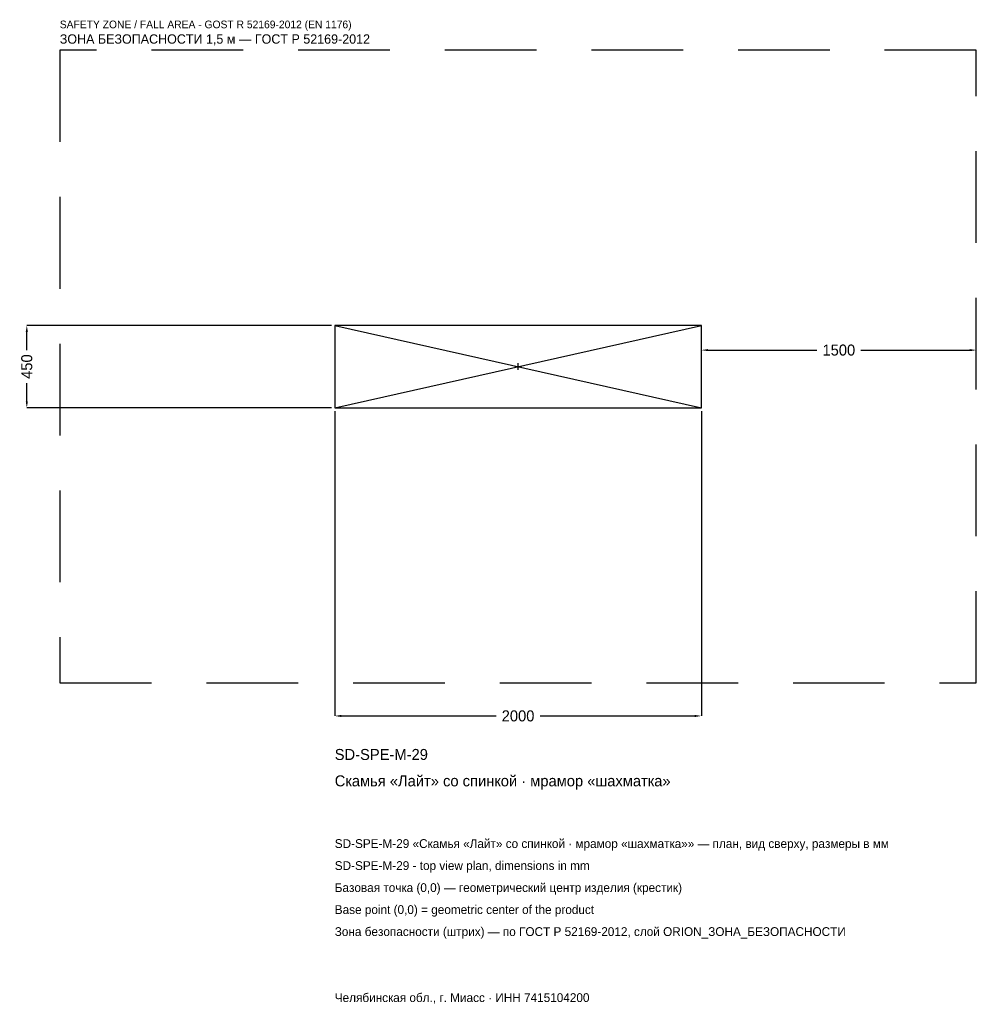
# Model space of a CAD drawing. Header units: metres. Extents: x -2719 to 2500, y -3477 to 1892.
import ezdxf

# ---------------------------------------------------------------- set-up
doc = ezdxf.new("R2010")
doc.units = ezdxf.units.M
doc.linetypes.add('DASHED', pattern=[800, 500, -300])
for name, color, linetype in [('ЗСК_ДАННЫЕ', 3, 'Continuous'), ('ЗСК_ЗОНА_БЕЗОПАСНОСТИ', 1, 'Continuous'), ('ЗСК_КОНТУР', 7, 'Continuous'), ('ЗСК_РАЗМЕРЫ', 8, 'Continuous')]:
    doc.layers.add(name, color=color, linetype=linetype)
doc.dimstyles.new('ORION', dxfattribs={"dimtxt": 60, "dimasz": 36, "dimexe": 1.25, "dimexo": 18, "dimtad": 1, "dimdec": 0, "dimcen": 2.5, "dimazin": 3, "dimtfac": 1, "dimtmove": 0, "dimatfit": 3})

# ---------------------------------------------------------------- blocks, each defined once
blk = doc.blocks.new('_CLOSEDFILLED')
at = {"color": 0, "linetype": 'BYBLOCK'}
blk.add_solid([(-1, 0.16), (0, 0), (-1, -0.16)], dxfattribs=at)
blk = doc.blocks.new('*D1')
for p, q in [((-1000, -243), (-1000, -1905)), ((1000, -243), (1000, -1905)), ((-964, -1905), (-120, -1905)), ((120, -1905), (964, -1905))]:
    blk.add_line(p, q)
at = {"layer": 'Defpoints'}
for p in [(-1000, -225), (1000, -225), (-1000, -1905)]:
    blk.add_point(p, dxfattribs=at)
at = {"layer": 'ЗСК_РАЗМЕРЫ', "xscale": 36, "yscale": 36, "rotation": 180}
blk.add_blockref('_CLOSEDFILLED', (-1000, -1905), dxfattribs=at)
at = {"layer": 'ЗСК_РАЗМЕРЫ', "xscale": 36, "yscale": 36}
blk.add_blockref('_CLOSEDFILLED', (1000, -1905), dxfattribs=at)
at = {"layer": 'ЗСК_РАЗМЕРЫ', "insert": (0, -1905), "char_height": 60, "attachment_point": 5}
blk.add_mtext('2000', dxfattribs=at)
blk = doc.blocks.new('*D2')
for p, q in [((-1018, 225), (-2680, 225)), ((-2680, 90), (-2680, 189)), ((-2680, -189), (-2680, -90)), ((-1018, -225), (-2680, -225))]:
    blk.add_line(p, q)
at = {"layer": 'Defpoints'}
for p in [(-1000, 225), (-2680, -225), (-1000, -225)]:
    blk.add_point(p, dxfattribs=at)
at = {"layer": 'ЗСК_РАЗМЕРЫ', "xscale": 36, "yscale": 36}
for p, rotation in [((-2680, 225), 90), ((-2680, -225), 270)]:
    blk.add_blockref('_CLOSEDFILLED', p, dxfattribs=dict(at, rotation=rotation))
at = {"layer": 'ЗСК_РАЗМЕРЫ', "insert": (-2680, 0), "char_height": 60, "attachment_point": 5, "rotation": 90}
blk.add_mtext('450', dxfattribs=at)
blk = doc.blocks.new('*D3')
for p, q in [((1000, 18), (1000, 90)), ((1036, 90), (1630, 90)), ((1870, 90), (2464, 90)), ((2500, 18), (2500, 90))]:
    blk.add_line(p, q)
at = {"layer": 'Defpoints'}
for p in [(1000, 90), (1000, 0), (2500, 0)]:
    blk.add_point(p, dxfattribs=at)
at = {"layer": 'ЗСК_РАЗМЕРЫ', "xscale": 36, "yscale": 36, "rotation": 180}
blk.add_blockref('_CLOSEDFILLED', (1000, 90), dxfattribs=at)
at = {"layer": 'ЗСК_РАЗМЕРЫ', "xscale": 36, "yscale": 36}
blk.add_blockref('_CLOSEDFILLED', (2500, 90), dxfattribs=at)
at = {"layer": 'ЗСК_РАЗМЕРЫ', "insert": (1750, 90), "char_height": 60, "attachment_point": 5}
blk.add_mtext('1500', dxfattribs=at)
blk = doc.blocks.new('ОРИОН SD-SPE-M-29 Скамья Лайт со спинкой · мрамор шахматка')
at = {"layer": 'ЗСК_ЗОНА_БЕЗОПАСНОСТИ', "linetype": 'DASHED'}
blk.add_lwpolyline([(-2500, -1725), (2500, -1725), (2500, 1725), (-2500, 1725)], close=True, dxfattribs=at)
at = {"layer": 'ЗСК_КОНТУР'}
for p, q in [((-1000, -225), (1000, 225)), ((-1000, 225), (1000, -225))]:
    blk.add_line(p, q, dxfattribs=at)
blk.add_lwpolyline([(-1000, -225), (1000, -225), (1000, 225), (-1000, 225)], close=True, dxfattribs=at)
at = {"layer": 'ЗСК_РАЗМЕРЫ'}
for p, q in [((-18, 0), (18, 0)), ((0, -18), (0, 18))]:
    blk.add_line(p, q, dxfattribs=at)
at = {"layer": 'ЗСК_ДАННЫЕ'}
for tag, p in [('АРТИКУЛ', (-1000, -2145)), ('НАИМЕНОВАНИЕ', (-1000, -2289))]:
    blk.add_attdef(tag, p, '', height=60, dxfattribs=at)
at = {"layer": 'ЗСК_ДАННЫЕ', "flags": 1}
for tag, p in [('ПРОИЗВОДИТЕЛЬ', (-1000, -2433)), ('ТЕЛЕФОН', (-1000, -2577)), ('САЙТ', (-1000, -2865)), ('АДРЕС', (-1000, -3009)), ('РЕКВИЗИТЫ', (-1000, -3153)), ('ГАБАРИТЫ', (-1000, -3297)), ('ЗОНА_БЕЗОПАСНОСТИ', (-1000, -3441))]:
    blk.add_attdef(tag, p, '', height=60, dxfattribs=at)
at = {"layer": 'ЗСК_ЗОНА_БЕЗОПАСНОСТИ', "color": 1}
for s, height, p in [('SAFETY ZONE / FALL AREA - GOST R 52169-2012 (EN 1176)', 42, (-2500, 1845)), ('ЗОНА БЕЗОПАСНОСТИ 1,5 м — ГОСТ Р 52169-2012', 51, (-2500, 1761))]:
    blk.add_text(s, height=height, dxfattribs=at).set_placement(p)
at = {"layer": 'ЗСК_РАЗМЕРЫ'}
dim = blk.add_linear_dim(base=(-2680, -225), p1=(-1000, -225), p2=(-1000, 225), angle=90, dimstyle='ORION', dxfattribs=at)
dim.commit()
dim.dimension.update_dxf_attribs({"geometry": '*D2', "text_midpoint": (-2680, 0)})
for base, p1, p2, picture, middle in [((1000, 90), (1000, 0), (2500, 0), '*D3', (1750, 90)), ((-1000, -1905), (-1000, -225), (1000, -225), '*D1', (0, -1905))]:
    dim = blk.add_linear_dim(base=base, p1=p1, p2=p2, dimstyle='ORION', dxfattribs=at)
    dim.commit()
    dim.dimension.update_dxf_attribs({"geometry": picture, "text_midpoint": middle})

msp = doc.modelspace()

# ---------------------------------------------------------------- block references
msp.add_blockref('ОРИОН SD-SPE-M-29 Скамья Лайт со спинкой · мрамор шахматка', (0, 0)).add_auto_attribs({'АРТИКУЛ': 'SD-SPE-M-29', 'НАИМЕНОВАНИЕ': 'Скамья «Лайт» со спинкой · мрамор «шахматка»'})

# ---------------------------------------------------------------- texts
at = {"layer": 'ЗСК_ДАННЫЕ', "color": 3}
for s, p in [('SD-SPE-M-29 «Скамья «Лайт» со спинкой · мрамор «шахматка»» — план, вид сверху, размеры в мм', (-1000, -2625)), ('SD-SPE-M-29 - top view plan, dimensions in mm', (-1000, -2745)), ('Челябинская обл., г. Миасс · ИНН 7415104200', (-1000, -3465))]:
    msp.add_text(s, height=48, dxfattribs=at).set_placement(p)
at = {"layer": 'ЗСК_ДАННЫЕ', "color": 7}
for s, p in [('Базовая точка (0,0) — геометрический центр изделия (крестик)', (-1000, -2865)), ('Base point (0,0) = geometric center of the product', (-1000, -2985))]:
    msp.add_text(s, height=48, dxfattribs=at).set_placement(p)
at = {"layer": 'ЗСК_ДАННЫЕ', "color": 1}
msp.add_text('Зона безопасности (штрих) — по ГОСТ Р 52169-2012, слой ORION_ЗОНА_БЕЗОПАСНОСТИ', height=48, dxfattribs=at).set_placement((-1000, -3105))

doc.saveas('drawing.dxf')
